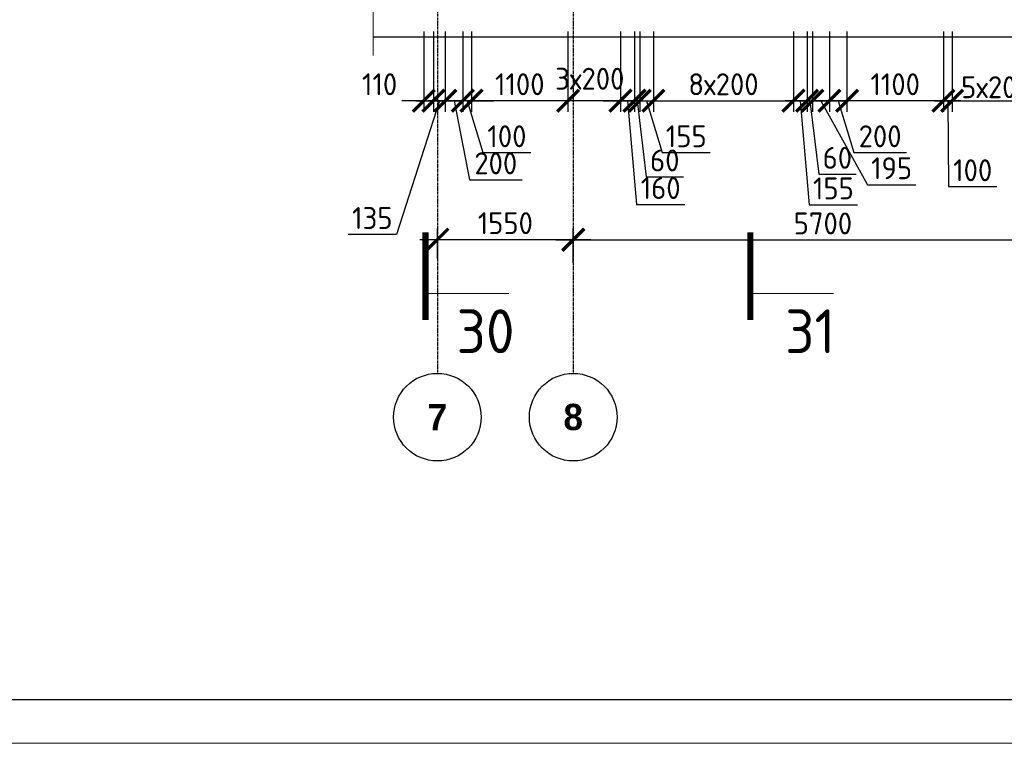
# Model space of a CAD drawing. Header units: millimetres. Extents: x 376598 to 1249954, y -318491 to -22134.
# Tile 122 of 256: x 588555 to 599794, y -168790 to -160529. Entities that reach past the tile are written whole.
import ezdxf

# ---------------------------------------------------------------- set-up
doc = ezdxf.new("R2010")
doc.units = ezdxf.units.MM
doc.linetypes.add('______5', pattern=[1100, 800, -100, 100, -100])
doc.linetypes.add('осевая', pattern=[50.8, 31.75, -6.35, 6.35, -6.35])
for name, color, linetype, lineweight in [('AF_Stena', 90, 'Continuous', 18), ('Оси', 40, '______5', 18), ('РАЗМЕРЫ', 1, 'Continuous', 9), ('ТОНКИЕ', 7, 'Continuous', 9), ('Узлы', 7, 'Continuous', 0)]:
    doc.layers.add(name, color=color, linetype=linetype, lineweight=lineweight)
doc.layers.add('ТОЛСТЫЕ_ОСНОВНЫЕ', color=6, linetype='Continuous')
doc.styles.add('Century Gothic', font='GOTHIC.TTF')
doc.styles.add('GOST-2.304_Type-B', font='GOST_Common.ttf')
doc.dimstyles.new('СПДС', dxfattribs={"dimscale": 100, "dimtxt": 2.5, "dimasz": 2.5, "dimexe": 1.25, "dimexo": 0, "dimtad": 1, "dimdec": 0, "dimtxsty": 'GOST-2.304_Type-B', "dimblk": 'ARCHTICK', "dimcen": 2.5, "dimdle": 2, "dimadec": 0, "dimazin": 2, "dimtfac": 0.75, "dimtdec": 0, "dimtmove": 1, "dimatfit": 3, "dimfxl": 1, "dimtolj": 1, "dimarcsym": 1})

# ---------------------------------------------------------------- blocks, each defined once
blk = doc.blocks.new('*U2962')
at = {"layer": 'ТОЛСТЫЕ_ОСНОВНЫЕ', "color": 6}
blk.add_lwpolyline([(20, 5), (836, 5), (836, 589), (20, 589)], close=True, dxfattribs=at)
at = {"layer": 'ТОНКИЕ'}
blk.add_lwpolyline([(0, 0), (841, 0), (841, 594), (0, 594)], close=True, dxfattribs=at)
blk = doc.blocks.new('_ArchTick')
at = {"color": 0, "linetype": 'ByBlock', "const_width": 0.15}
blk.add_lwpolyline([(-0.5, -0.5), (0.5, 0.5)], dxfattribs=at)
blk = doc.blocks.new('*D936')
at = {"layer": 'DEFPOINTS', "color": 0, "lineweight": 0, "transparency": 16777216}
for p in [(593167, -160663), (593278, -160663), (593278, -161454)]:
    blk.add_point(p, dxfattribs=at)
at = {"layer": 'РАЗМЕРЫ', "color": 0, "lineweight": -2, "transparency": 16777216}
for p, q in [((593167, -160663), (593167, -161579)), ((593278, -160663), (593278, -161579)), ((593167, -161454), (592917, -161454)), ((593167, -161454), (593278, -161454)), ((593278, -161454), (593528, -161454))]:
    blk.add_line(p, q, dxfattribs=at)
at = {"layer": 'РАЗМЕРЫ', "color": 0, "lineweight": -2, "transparency": 16777216, "xscale": 250, "yscale": 250, "zscale": 250}
blk.add_blockref('_ArchTick', (593167, -161454), dxfattribs=at)
at = {"layer": 'РАЗМЕРЫ', "color": 0, "lineweight": -2, "transparency": 16777216, "xscale": 250, "yscale": 250, "zscale": 250, "rotation": 180}
blk.add_blockref('_ArchTick', (593278, -161454), dxfattribs=at)
at = {"layer": 'РАЗМЕРЫ', "color": 0, "lineweight": 0, "transparency": 16777216, "insert": (592663, -161266), "char_height": 250, "attachment_point": 5, "style": 'GOST-2.304_Type-B'}
blk.add_mtext('\\A1;110', dxfattribs=at)
blk = doc.blocks.new('*D937')
at = {"layer": 'DEFPOINTS', "color": 0, "lineweight": 0, "transparency": 16777216}
for p in [(593278, -160663), (593413, -160663, -360), (593413, -161454)]:
    blk.add_point(p, dxfattribs=at)
at = {"layer": 'РАЗМЕРЫ', "color": 0, "lineweight": -2, "transparency": 16777216}
for p, q in [((593278, -160663), (593278, -161579)), ((593413, -160663), (593413, -161579)), ((593345, -161454), (592855, -162981)), ((593078, -161454), (593613, -161454)), ((592855, -162981), (592305, -162981))]:
    blk.add_line(p, q, dxfattribs=at)
at = {"layer": 'РАЗМЕРЫ', "color": 0, "lineweight": -2, "transparency": 16777216, "xscale": 250, "yscale": 250, "zscale": 250, "rotation": 180}
blk.add_blockref('_ArchTick', (593278, -161454), dxfattribs=at)
at = {"layer": 'РАЗМЕРЫ', "color": 0, "lineweight": -2, "transparency": 16777216, "xscale": 250, "yscale": 250, "zscale": 250}
blk.add_blockref('_ArchTick', (593413, -161454), dxfattribs=at)
at = {"layer": 'РАЗМЕРЫ', "color": 0, "lineweight": 0, "transparency": 16777216, "insert": (592580, -162793), "char_height": 250, "attachment_point": 5, "style": 'GOST-2.304_Type-B'}
blk.add_mtext('\\A1;135', dxfattribs=at)
blk = doc.blocks.new('*D938')
at = {"layer": 'DEFPOINTS', "color": 0, "lineweight": 0, "transparency": 16777216}
for p in [(595413, -160663, -360), (595573, -160663, -360), (595573, -161454)]:
    blk.add_point(p, dxfattribs=at)
at = {"layer": 'РАЗМЕРЫ', "color": 0, "lineweight": -2, "transparency": 16777216}
for p, q in [((595413, -160663), (595413, -161579)), ((595573, -160663), (595573, -161579)), ((595213, -161454), (595773, -161454)), ((595493, -161454), (595596, -162638)), ((595596, -162638), (596146, -162638))]:
    blk.add_line(p, q, dxfattribs=at)
at = {"layer": 'РАЗМЕРЫ', "color": 0, "lineweight": -2, "transparency": 16777216, "xscale": 250, "yscale": 250, "zscale": 250, "rotation": 180}
blk.add_blockref('_ArchTick', (595413, -161454), dxfattribs=at)
at = {"layer": 'РАЗМЕРЫ', "color": 0, "lineweight": -2, "transparency": 16777216, "xscale": 250, "yscale": 250, "zscale": 250}
blk.add_blockref('_ArchTick', (595573, -161454), dxfattribs=at)
at = {"layer": 'РАЗМЕРЫ', "color": 0, "lineweight": 0, "transparency": 16777216, "insert": (595871, -162451), "char_height": 250, "attachment_point": 5, "style": 'GOST-2.304_Type-B'}
blk.add_mtext('\\A1;160', dxfattribs=at)
blk = doc.blocks.new('*D939')
at = {"layer": 'DEFPOINTS', "color": 0, "lineweight": 0, "transparency": 16777216}
for p in [(595573, -160663, -360), (595633, -160663, -360), (595633, -161454)]:
    blk.add_point(p, dxfattribs=at)
at = {"layer": 'РАЗМЕРЫ', "color": 0, "lineweight": -2, "transparency": 16777216}
for p, q in [((595573, -160663), (595573, -161579)), ((595633, -160663), (595633, -161579)), ((595573, -161454), (595323, -161454)), ((595573, -161454), (595633, -161454)), ((595573, -161454), (595633, -161454)), ((595603, -161454), (595706, -162323)), ((595633, -161454), (595883, -161454)), ((595706, -162323), (596131, -162323))]:
    blk.add_line(p, q, dxfattribs=at)
at = {"layer": 'РАЗМЕРЫ', "color": 0, "lineweight": -2, "transparency": 16777216, "xscale": 250, "yscale": 250, "zscale": 250}
blk.add_blockref('_ArchTick', (595573, -161454), dxfattribs=at)
at = {"layer": 'РАЗМЕРЫ', "color": 0, "lineweight": -2, "transparency": 16777216, "xscale": 250, "yscale": 250, "zscale": 250, "rotation": 180}
blk.add_blockref('_ArchTick', (595633, -161454), dxfattribs=at)
at = {"layer": 'РАЗМЕРЫ', "color": 0, "lineweight": 0, "transparency": 16777216, "insert": (595918, -162136), "char_height": 250, "attachment_point": 5, "style": 'GOST-2.304_Type-B'}
blk.add_mtext('\\A1;60', dxfattribs=at)
blk = doc.blocks.new('*D940')
at = {"layer": 'DEFPOINTS', "color": 0, "lineweight": 0, "transparency": 16777216}
for p in [(595633, -160663, -360), (595788, -160663, -360), (595788, -161454)]:
    blk.add_point(p, dxfattribs=at)
at = {"layer": 'РАЗМЕРЫ', "color": 0, "lineweight": -2, "transparency": 16777216}
for p, q in [((595633, -160663), (595633, -161579)), ((595788, -160663), (595788, -161579)), ((595433, -161454), (595988, -161454)), ((595710, -161454), (595888, -162047)), ((595888, -162047), (596438, -162047))]:
    blk.add_line(p, q, dxfattribs=at)
at = {"layer": 'РАЗМЕРЫ', "color": 0, "lineweight": -2, "transparency": 16777216, "xscale": 250, "yscale": 250, "zscale": 250, "rotation": 180}
blk.add_blockref('_ArchTick', (595633, -161454), dxfattribs=at)
at = {"layer": 'РАЗМЕРЫ', "color": 0, "lineweight": -2, "transparency": 16777216, "xscale": 250, "yscale": 250, "zscale": 250}
blk.add_blockref('_ArchTick', (595788, -161454), dxfattribs=at)
at = {"layer": 'РАЗМЕРЫ', "color": 0, "lineweight": 0, "transparency": 16777216, "insert": (596163, -161860), "char_height": 250, "attachment_point": 5, "style": 'GOST-2.304_Type-B'}
blk.add_mtext('\\A1;155', dxfattribs=at)
blk = doc.blocks.new('*D941')
at = {"layer": 'DEFPOINTS', "color": 0, "lineweight": 0, "transparency": 16777216}
for p in [(595788, -160663, -360), (597388, -160663, -360), (597388, -161454)]:
    blk.add_point(p, dxfattribs=at)
at = {"layer": 'РАЗМЕРЫ', "color": 0, "lineweight": -2, "transparency": 16777216}
for p, q in [((595788, -160663), (595788, -161579)), ((597388, -160663), (597388, -161579)), ((595588, -161454), (597588, -161454))]:
    blk.add_line(p, q, dxfattribs=at)
at = {"layer": 'РАЗМЕРЫ', "color": 0, "lineweight": -2, "transparency": 16777216, "xscale": 250, "yscale": 250, "zscale": 250, "rotation": 180}
blk.add_blockref('_ArchTick', (595788, -161454), dxfattribs=at)
at = {"layer": 'РАЗМЕРЫ', "color": 0, "lineweight": -2, "transparency": 16777216, "xscale": 250, "yscale": 250, "zscale": 250}
blk.add_blockref('_ArchTick', (597388, -161454), dxfattribs=at)
at = {"layer": 'РАЗМЕРЫ', "color": 0, "lineweight": 0, "transparency": 16777216, "insert": (596588, -161266), "char_height": 250, "attachment_point": 5, "style": 'GOST-2.304_Type-B'}
blk.add_mtext('\\A1;8х200', dxfattribs=at)
blk = doc.blocks.new('*D942')
at = {"layer": 'DEFPOINTS', "color": 0, "lineweight": 0, "transparency": 16777216}
for p in [(597388, -160663, -360), (597543, -160663, -360), (597543, -161454)]:
    blk.add_point(p, dxfattribs=at)
at = {"layer": 'РАЗМЕРЫ', "color": 0, "lineweight": -2, "transparency": 16777216}
for p, q in [((597388, -160663), (597388, -161579)), ((597543, -160663), (597543, -161579)), ((597188, -161454), (597743, -161454)), ((597465, -161454), (597568, -162642)), ((597568, -162642), (598118, -162642))]:
    blk.add_line(p, q, dxfattribs=at)
at = {"layer": 'РАЗМЕРЫ', "color": 0, "lineweight": -2, "transparency": 16777216, "xscale": 250, "yscale": 250, "zscale": 250, "rotation": 180}
blk.add_blockref('_ArchTick', (597388, -161454), dxfattribs=at)
at = {"layer": 'РАЗМЕРЫ', "color": 0, "lineweight": -2, "transparency": 16777216, "xscale": 250, "yscale": 250, "zscale": 250}
blk.add_blockref('_ArchTick', (597543, -161454), dxfattribs=at)
at = {"layer": 'РАЗМЕРЫ', "color": 0, "lineweight": 0, "transparency": 16777216, "insert": (597843, -162455), "char_height": 250, "attachment_point": 5, "style": 'GOST-2.304_Type-B'}
blk.add_mtext('\\A1;155', dxfattribs=at)
blk = doc.blocks.new('*D943')
at = {"layer": 'DEFPOINTS', "color": 0, "lineweight": 0, "transparency": 16777216}
for p in [(597543, -160663, -360), (597603, -160663, -360), (597603, -161454)]:
    blk.add_point(p, dxfattribs=at)
at = {"layer": 'РАЗМЕРЫ', "color": 0, "lineweight": -2, "transparency": 16777216}
for p, q in [((597543, -160663), (597543, -161579)), ((597603, -160663), (597603, -161579)), ((597543, -161454), (597293, -161454)), ((597543, -161454), (597603, -161454)), ((597543, -161454), (597603, -161454)), ((597573, -161454), (597676, -162293)), ((597603, -161454), (597853, -161454)), ((597676, -162293), (598101, -162293))]:
    blk.add_line(p, q, dxfattribs=at)
at = {"layer": 'РАЗМЕРЫ', "color": 0, "lineweight": -2, "transparency": 16777216, "xscale": 250, "yscale": 250, "zscale": 250}
blk.add_blockref('_ArchTick', (597543, -161454), dxfattribs=at)
at = {"layer": 'РАЗМЕРЫ', "color": 0, "lineweight": -2, "transparency": 16777216, "xscale": 250, "yscale": 250, "zscale": 250, "rotation": 180}
blk.add_blockref('_ArchTick', (597603, -161454), dxfattribs=at)
at = {"layer": 'РАЗМЕРЫ', "color": 0, "lineweight": 0, "transparency": 16777216, "insert": (597888, -162106), "char_height": 250, "attachment_point": 5, "style": 'GOST-2.304_Type-B'}
blk.add_mtext('\\A1;60', dxfattribs=at)
blk = doc.blocks.new('*D944')
at = {"layer": 'DEFPOINTS', "color": 0, "lineweight": 0, "transparency": 16777216}
for p in [(597603, -160663, -360), (597798, -160663, -360), (597798, -161454)]:
    blk.add_point(p, dxfattribs=at)
at = {"layer": 'РАЗМЕРЫ', "color": 0, "lineweight": -2, "transparency": 16777216}
for p, q in [((597603, -160663), (597603, -161579)), ((597798, -160663), (597798, -161579)), ((597403, -161454), (597998, -161454)), ((597700, -161454), (598232, -162413)), ((598232, -162413), (598782, -162413))]:
    blk.add_line(p, q, dxfattribs=at)
at = {"layer": 'РАЗМЕРЫ', "color": 0, "lineweight": -2, "transparency": 16777216, "xscale": 250, "yscale": 250, "zscale": 250, "rotation": 180}
blk.add_blockref('_ArchTick', (597603, -161454), dxfattribs=at)
at = {"layer": 'РАЗМЕРЫ', "color": 0, "lineweight": -2, "transparency": 16777216, "xscale": 250, "yscale": 250, "zscale": 250}
blk.add_blockref('_ArchTick', (597798, -161454), dxfattribs=at)
at = {"layer": 'РАЗМЕРЫ', "color": 0, "lineweight": 0, "transparency": 16777216, "insert": (598507, -162225), "char_height": 250, "attachment_point": 5, "style": 'GOST-2.304_Type-B'}
blk.add_mtext('\\A1;195', dxfattribs=at)
blk = doc.blocks.new('*D945')
at = {"layer": 'DEFPOINTS', "color": 0, "lineweight": 0, "transparency": 16777216}
for p in [(599198, -160663, -360), (600198, -160663, -360), (600198, -161454)]:
    blk.add_point(p, dxfattribs=at)
at = {"layer": 'РАЗМЕРЫ', "color": 0, "lineweight": -2, "transparency": 16777216}
for p, q in [((599198, -160663), (599198, -161579)), ((600198, -160663), (600198, -161579)), ((598998, -161454), (600398, -161454))]:
    blk.add_line(p, q, dxfattribs=at)
at = {"layer": 'РАЗМЕРЫ', "color": 0, "lineweight": -2, "transparency": 16777216, "xscale": 250, "yscale": 250, "zscale": 250, "rotation": 180}
blk.add_blockref('_ArchTick', (599198, -161454), dxfattribs=at)
at = {"layer": 'РАЗМЕРЫ', "color": 0, "lineweight": -2, "transparency": 16777216, "xscale": 250, "yscale": 250, "zscale": 250}
blk.add_blockref('_ArchTick', (600198, -161454), dxfattribs=at)
at = {"layer": 'РАЗМЕРЫ', "color": 0, "lineweight": 0, "transparency": 16777216, "insert": (599698, -161300), "char_height": 250, "attachment_point": 5, "style": 'GOST-2.304_Type-B'}
blk.add_mtext('\\A1;5х200', dxfattribs=at)
blk = doc.blocks.new('*D947')
at = {"layer": 'DEFPOINTS', "color": 0, "lineweight": 0, "transparency": 16777216}
for p in [(599098, -160663, -200), (599198, -160663, -200), (599098, -161454)]:
    blk.add_point(p, dxfattribs=at)
at = {"layer": 'РАЗМЕРЫ', "color": 0, "lineweight": -2, "transparency": 16777216}
for p, q in [((599098, -160663), (599098, -161579)), ((599198, -160663), (599198, -161579)), ((599098, -161454), (598848, -161454)), ((599198, -161454), (599098, -161454)), ((599198, -161454), (599098, -161454)), ((599148, -161454), (599158, -162435)), ((599198, -161454), (599448, -161454)), ((599158, -162435), (599708, -162435))]:
    blk.add_line(p, q, dxfattribs=at)
at = {"layer": 'РАЗМЕРЫ', "color": 0, "lineweight": -2, "transparency": 16777216, "xscale": 250, "yscale": 250, "zscale": 250}
blk.add_blockref('_ArchTick', (599098, -161454), dxfattribs=at)
at = {"layer": 'РАЗМЕРЫ', "color": 0, "lineweight": -2, "transparency": 16777216, "xscale": 250, "yscale": 250, "zscale": 250, "rotation": 180}
blk.add_blockref('_ArchTick', (599198, -161454), dxfattribs=at)
at = {"layer": 'РАЗМЕРЫ', "color": 0, "lineweight": 0, "transparency": 16777216, "insert": (599433, -162248), "char_height": 250, "attachment_point": 5, "style": 'GOST-2.304_Type-B'}
blk.add_mtext('\\A1;100', dxfattribs=at)
blk = doc.blocks.new('*D948')
at = {"layer": 'DEFPOINTS', "color": 0, "lineweight": 0, "transparency": 16777216}
for p in [(597998, -160663, -200), (599098, -160663, -200), (597998, -161454)]:
    blk.add_point(p, dxfattribs=at)
at = {"layer": 'РАЗМЕРЫ', "color": 0, "lineweight": -2, "transparency": 16777216}
for p, q in [((597998, -160663), (597998, -161579)), ((599098, -160663), (599098, -161579)), ((599298, -161454), (597798, -161454))]:
    blk.add_line(p, q, dxfattribs=at)
at = {"layer": 'РАЗМЕРЫ', "color": 0, "lineweight": -2, "transparency": 16777216, "xscale": 250, "yscale": 250, "zscale": 250, "rotation": 180}
blk.add_blockref('_ArchTick', (597998, -161454), dxfattribs=at)
at = {"layer": 'РАЗМЕРЫ', "color": 0, "lineweight": -2, "transparency": 16777216, "xscale": 250, "yscale": 250, "zscale": 250}
blk.add_blockref('_ArchTick', (599098, -161454), dxfattribs=at)
at = {"layer": 'РАЗМЕРЫ', "color": 0, "lineweight": 0, "transparency": 16777216, "insert": (598548, -161266), "char_height": 250, "attachment_point": 5, "style": 'GOST-2.304_Type-B'}
blk.add_mtext('\\A1;1100', dxfattribs=at)
blk = doc.blocks.new('*D949')
at = {"layer": 'DEFPOINTS', "color": 0, "lineweight": 0, "transparency": 16777216}
for p in [(597998, -160663, -200), (597798, -160718, 160), (597798, -161454)]:
    blk.add_point(p, dxfattribs=at)
at = {"layer": 'РАЗМЕРЫ', "color": 0, "lineweight": -2, "transparency": 16777216}
for p, q in [((597998, -160663), (597998, -161579)), ((597798, -160718), (597798, -161579)), ((598198, -161454), (597598, -161454)), ((597898, -161454), (598076, -162047)), ((598076, -162047), (598676, -162047))]:
    blk.add_line(p, q, dxfattribs=at)
at = {"layer": 'РАЗМЕРЫ', "color": 0, "lineweight": -2, "transparency": 16777216, "xscale": 250, "yscale": 250, "zscale": 250, "rotation": 180}
blk.add_blockref('_ArchTick', (597798, -161454), dxfattribs=at)
at = {"layer": 'РАЗМЕРЫ', "color": 0, "lineweight": -2, "transparency": 16777216, "xscale": 250, "yscale": 250, "zscale": 250}
blk.add_blockref('_ArchTick', (597998, -161454), dxfattribs=at)
at = {"layer": 'РАЗМЕРЫ', "color": 0, "lineweight": 0, "transparency": 16777216, "insert": (598376, -161860), "char_height": 250, "attachment_point": 5, "style": 'GOST-2.304_Type-B'}
blk.add_mtext('\\A1;200', dxfattribs=at)
blk = doc.blocks.new('*D950')
at = {"layer": 'DEFPOINTS', "color": 0, "lineweight": 0, "transparency": 16777216}
for p in [(594813, -160663, -200), (595413, -160663, -200), (594813, -161454)]:
    blk.add_point(p, dxfattribs=at)
at = {"layer": 'РАЗМЕРЫ', "color": 0, "lineweight": -2, "transparency": 16777216}
for p, q in [((594813, -160663), (594813, -161579)), ((595413, -160663), (595413, -161579)), ((595613, -161454), (594613, -161454))]:
    blk.add_line(p, q, dxfattribs=at)
at = {"layer": 'РАЗМЕРЫ', "color": 0, "lineweight": -2, "transparency": 16777216, "xscale": 250, "yscale": 250, "zscale": 250, "rotation": 180}
blk.add_blockref('_ArchTick', (594813, -161454), dxfattribs=at)
at = {"layer": 'РАЗМЕРЫ', "color": 0, "lineweight": -2, "transparency": 16777216, "xscale": 250, "yscale": 250, "zscale": 250}
blk.add_blockref('_ArchTick', (595413, -161454), dxfattribs=at)
at = {"layer": 'РАЗМЕРЫ', "color": 0, "lineweight": 0, "transparency": 16777216, "insert": (595062, -161203), "char_height": 250, "attachment_point": 5, "style": 'GOST-2.304_Type-B'}
blk.add_mtext('\\A1;3х200', dxfattribs=at)
blk = doc.blocks.new('*D951')
at = {"layer": 'DEFPOINTS', "color": 0, "lineweight": 0, "transparency": 16777216}
for p in [(593713, -160663, -200), (594813, -160663, -200), (593713, -161454)]:
    blk.add_point(p, dxfattribs=at)
at = {"layer": 'РАЗМЕРЫ', "color": 0, "lineweight": -2, "transparency": 16777216}
for p, q in [((593713, -160663), (593713, -161579)), ((594813, -160663), (594813, -161579)), ((595013, -161454), (593513, -161454))]:
    blk.add_line(p, q, dxfattribs=at)
at = {"layer": 'РАЗМЕРЫ', "color": 0, "lineweight": -2, "transparency": 16777216, "xscale": 250, "yscale": 250, "zscale": 250, "rotation": 180}
blk.add_blockref('_ArchTick', (593713, -161454), dxfattribs=at)
at = {"layer": 'РАЗМЕРЫ', "color": 0, "lineweight": -2, "transparency": 16777216, "xscale": 250, "yscale": 250, "zscale": 250}
blk.add_blockref('_ArchTick', (594813, -161454), dxfattribs=at)
at = {"layer": 'РАЗМЕРЫ', "color": 0, "lineweight": 0, "transparency": 16777216, "insert": (594263, -161266), "char_height": 250, "attachment_point": 5, "style": 'GOST-2.304_Type-B'}
blk.add_mtext('\\A1;1100', dxfattribs=at)
blk = doc.blocks.new('*D952')
at = {"layer": 'DEFPOINTS', "color": 0, "lineweight": 0, "transparency": 16777216}
for p in [(593613, -160663, -200), (593713, -160663, -200), (593613, -161454)]:
    blk.add_point(p, dxfattribs=at)
at = {"layer": 'РАЗМЕРЫ', "color": 0, "lineweight": -2, "transparency": 16777216}
for p, q in [((593613, -160663), (593613, -161579)), ((593713, -160663), (593713, -161579)), ((593613, -161454), (593363, -161454)), ((593713, -161454), (593613, -161454)), ((593713, -161454), (593613, -161454)), ((593663, -161454), (593841, -162047)), ((593713, -161454), (593963, -161454)), ((593841, -162047), (594391, -162047))]:
    blk.add_line(p, q, dxfattribs=at)
at = {"layer": 'РАЗМЕРЫ', "color": 0, "lineweight": -2, "transparency": 16777216, "xscale": 250, "yscale": 250, "zscale": 250}
blk.add_blockref('_ArchTick', (593613, -161454), dxfattribs=at)
at = {"layer": 'РАЗМЕРЫ', "color": 0, "lineweight": -2, "transparency": 16777216, "xscale": 250, "yscale": 250, "zscale": 250, "rotation": 180}
blk.add_blockref('_ArchTick', (593713, -161454), dxfattribs=at)
at = {"layer": 'РАЗМЕРЫ', "color": 0, "lineweight": 0, "transparency": 16777216, "insert": (594116, -161860), "char_height": 250, "attachment_point": 5, "style": 'GOST-2.304_Type-B'}
blk.add_mtext('\\A1;100', dxfattribs=at)
blk = doc.blocks.new('*D935')
at = {"layer": 'DEFPOINTS', "color": 0, "lineweight": 0, "transparency": 16777216}
for p in [(593613, -160663, -200), (593413, -160733, 160), (593413, -161454)]:
    blk.add_point(p, dxfattribs=at)
at = {"layer": 'РАЗМЕРЫ', "color": 0, "lineweight": -2, "transparency": 16777216}
for p, q in [((593613, -160663), (593613, -161579)), ((593413, -160733), (593413, -161579)), ((593813, -161454), (593213, -161454)), ((593513, -161454), (593689, -162356)), ((593689, -162356), (594289, -162356))]:
    blk.add_line(p, q, dxfattribs=at)
at = {"layer": 'РАЗМЕРЫ', "color": 0, "lineweight": -2, "transparency": 16777216, "xscale": 250, "yscale": 250, "zscale": 250, "rotation": 180}
blk.add_blockref('_ArchTick', (593413, -161454), dxfattribs=at)
at = {"layer": 'РАЗМЕРЫ', "color": 0, "lineweight": -2, "transparency": 16777216, "xscale": 250, "yscale": 250, "zscale": 250}
blk.add_blockref('_ArchTick', (593613, -161454), dxfattribs=at)
at = {"layer": 'РАЗМЕРЫ', "color": 0, "lineweight": 0, "transparency": 16777216, "insert": (593989, -162169), "char_height": 250, "attachment_point": 5, "style": 'GOST-2.304_Type-B'}
blk.add_mtext('\\A1;200', dxfattribs=at)
blk = doc.blocks.new('NSY101')
at = {"color": 0, "linetype": 'ByBlock', "lineweight": -2}
blk.add_circle((0, 0), 50, dxfattribs=at)
blk = doc.blocks.new('*D1274')
at = {"layer": 'DEFPOINTS', "color": 0, "lineweight": 0, "transparency": 16777216}
for p in [(594873, -163039), (593323, -163256), (594873, -163304)]:
    blk.add_point(p, dxfattribs=at)
at = {"layer": 'РАЗМЕРЫ', "color": 0, "lineweight": -2, "transparency": 16777216}
for p, q in [((593323, -163256), (593323, -162914)), ((594873, -163304), (594873, -162914)), ((593123, -163039), (595073, -163039))]:
    blk.add_line(p, q, dxfattribs=at)
at = {"layer": 'РАЗМЕРЫ', "color": 0, "lineweight": -2, "transparency": 16777216, "xscale": 250, "yscale": 250, "zscale": 250, "rotation": 180}
blk.add_blockref('_ArchTick', (593323, -163039), dxfattribs=at)
at = {"layer": 'РАЗМЕРЫ', "color": 0, "lineweight": -2, "transparency": 16777216, "xscale": 250, "yscale": 250, "zscale": 250}
blk.add_blockref('_ArchTick', (594873, -163039), dxfattribs=at)
at = {"layer": 'РАЗМЕРЫ', "color": 0, "lineweight": 0, "transparency": 16777216, "insert": (594098, -162852), "char_height": 250, "attachment_point": 5, "style": 'GOST-2.304_Type-B'}
blk.add_mtext('\\A1;1550', dxfattribs=at)
blk = doc.blocks.new('*D1275')
at = {"layer": 'DEFPOINTS', "color": 0, "lineweight": 0, "transparency": 16777216}
for p in [(600573, -163043), (594873, -163304), (600573, -163323)]:
    blk.add_point(p, dxfattribs=at)
at = {"layer": 'РАЗМЕРЫ', "color": 0, "lineweight": -2, "transparency": 16777216}
for p, q in [((594873, -163304), (594873, -162918)), ((600573, -163323), (600573, -162918)), ((594673, -163043), (600773, -163043))]:
    blk.add_line(p, q, dxfattribs=at)
at = {"layer": 'РАЗМЕРЫ', "color": 0, "lineweight": -2, "transparency": 16777216, "xscale": 250, "yscale": 250, "zscale": 250, "rotation": 180}
blk.add_blockref('_ArchTick', (594873, -163043), dxfattribs=at)
at = {"layer": 'РАЗМЕРЫ', "color": 0, "lineweight": -2, "transparency": 16777216, "xscale": 250, "yscale": 250, "zscale": 250}
blk.add_blockref('_ArchTick', (600573, -163043), dxfattribs=at)
at = {"layer": 'РАЗМЕРЫ', "color": 0, "lineweight": 0, "transparency": 16777216, "insert": (597723, -162855), "char_height": 250, "attachment_point": 5, "style": 'GOST-2.304_Type-B'}
blk.add_mtext('\\A1;5700', dxfattribs=at)

msp = doc.modelspace()

# ---------------------------------------------------------------- linework, layer by layer
at = {"color": 7, "linetype": 'Continuous', "lineweight": 25, "transparency": 33554687}
msp.add_line((600722.5, -160727), (592589.3, -160727), dxfattribs=at)
at = {"layer": 'AF_Stena', "lineweight": 20}
msp.add_lwpolyline([(592589.3, -160394.9), (592589.3, -160939)], dxfattribs=at)
at = {"layer": 'Оси', "color": 16, "linetype": 'осевая', "lineweight": 25, "transparency": 33554687}
for p, q in [((593322.8, -153598.6), (593322.8, -164566.5)), ((594872.8, -153598.6), (594872.8, -164566.5))]:
    msp.add_line(p, q, dxfattribs=at)
at = {"layer": 'Узлы', "color": 1, "linetype": 'Continuous', "lineweight": 0}
for p, q in [((593187.3, -163655.7), (594137.3, -163655.7)), ((596894.1, -163655.7), (597844.1, -163655.7))]:
    msp.add_line(p, q, dxfattribs=at)
at = {"layer": 'Узлы', "color": 1, "linetype": 'Continuous', "lineweight": 0, "const_width": 70}
for points in [[(593187.3, -163955.7), (593187.3, -162955.7)], [(596894.1, -163955.7), (596894.1, -162955.7)]]:
    msp.add_lwpolyline(points, dxfattribs=at)

# ---------------------------------------------------------------- block references
at = {"xscale": 100, "yscale": 100, "zscale": 100}
msp.add_blockref('*U2962', (577095.4, -168789.7, 3100), dxfattribs=at)
at = {"layer": 'Оси', "color": 16, "linetype": 'Continuous', "lineweight": 25, "transparency": 33554687, "xscale": 9.999999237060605, "yscale": 9.999999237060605, "zscale": 9.999999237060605}
for p in [(593322.8, -165066.5), (594872.8, -165066.5)]:
    msp.add_blockref('NSY101', p, dxfattribs=at)

# ---------------------------------------------------------------- texts
at = {"layer": 'Оси', "color": 16, "linetype": 'Continuous', "lineweight": 25, "transparency": 33554687, "char_height": 300, "width": 385, "attachment_point": 5, "style": 'Century Gothic'}
for s, insert in [('\\A1;{\\fCentury Gothic|i0|b1;\\H300.000000;\\W1.000000;\\C16;7}\\P', (593322.8, -165066.5)), ('\\A1;{\\fCentury Gothic|i0|b1;\\H300.000000;\\W1.000000;\\C16;8}\\P', (594872.8, -165066.5))]:
    msp.add_mtext(s, dxfattribs=dict(at, insert=insert))
at = {"layer": 'Узлы', "color": 1, "linetype": 'Continuous', "lineweight": 0, "char_height": 500, "attachment_point": 5, "style": 'GOST-2.304_Type-B'}
for s, insert in [('30', (593872.3, -164085.7)), ('31', (597579.1, -164085.7))]:
    msp.add_mtext_dynamic_manual_height_columns(s, width=723.88, gutter_width=25, heights=[0], dxfattribs=dict(at, insert=insert))

# ---------------------------------------------------------------- dimensions: what is measured, and where the dimension line sits
at = {"layer": 'РАЗМЕРЫ', "lineweight": 0}
for base, p1, p2, picture, middle in [((593412.5, -161453.7, 360), (593277.7, -160663.2, 360), (593412.5, -160663.2), '*D937', (592792.4, -162981, 360)), ((593277.7, -161453.7, 360), (593167.4, -160663.2, 360), (593277.7, -160663.2, 360), '*D936', (592662.7, -161453.7, 360)), ((595572.5, -161453.7, 360), (595412.5, -160663.2), (595572.5, -160663.2, 0), '*D938', (595658.2, -162638.1, 360)), ((595632.9, -161453.7, 360), (595572.5, -160663.2, 0), (595632.9, -160663.2, 0), '*D939', (595768.3, -162323.1, 360)), ((597542.5, -161453.7, 360), (597387.5, -160663.2), (597542.5, -160663.2), '*D942', (597630.7, -162642.2, 360)), ((597602.9, -161453.7, 360), (597542.5, -160663.2), (597602.9, -160663.2), '*D943', (597738.3, -162293.1, 360)), ((597797.5, -161453.7, 360), (597602.9, -160663.2), (597797.5, -160663.2), '*D944', (598294.6, -162412.7, 360))]:
    dim = msp.add_linear_dim(base=base, p1=p1, p2=p2, dimstyle='СПДС', dxfattribs=at)
    dim.commit()
    dim.dimension.update_dxf_attribs({"geometry": picture, "text_midpoint": middle, "dimtype": 160})
at = {"layer": 'РАЗМЕРЫ', "color": 1, "lineweight": 0}
for base, p1, p2, picture, middle in [((593412.5, -161453.7, 200), (593612.5, -160663.2), (593412.5, -160732.8, 360), '*D935', (593751.7, -162356.5, 200)), ((599097.5, -161453.7, 200), (599197.5, -160663.2), (599097.5, -160663.2), '*D947', (599220.8, -162435.4, 200))]:
    dim = msp.add_linear_dim(base=base, p1=p1, p2=p2, dimstyle='СПДС', dxfattribs=at)
    dim.commit()
    dim.dimension.update_dxf_attribs({"geometry": picture, "text_midpoint": middle, "dimtype": 160})
for base, p1, p2, picture, middle in [((593612.5, -161453.7, 200), (593712.5, -160663.2), (593612.5, -160663.2), '*D952', (593903.2, -161859.9, 200)), ((593712.5, -161453.7, 200), (594812.5, -160663.2), (593712.5, -160663.2), '*D951', (594262.5, -161266.2, 200)), ((597797.5, -161453.7, 200), (597997.5, -160663.2), (597797.5, -160717.9, 360), '*D949', (598138.2, -161859.9, 200)), ((597997.5, -161453.7, 200), (599097.5, -160663.2), (597997.5, -160663.2), '*D948', (598547.5, -161266.2, 200)), ((594872.8, -163039.1), (593322.8, -163256), (594872.8, -163303.6), '*D1274', (594097.8, -162851.6)), ((600572.8, -163043), (594872.8, -163303.6), (600572.8, -163322.8), '*D1275', (597722.8, -162855.5))]:
    dim = msp.add_linear_dim(base=base, p1=p1, p2=p2, dimstyle='СПДС', dxfattribs=at)
    dim.commit()
    dim.dimension.update_dxf_attribs({"geometry": picture, "text_midpoint": middle})
dim = msp.add_linear_dim(base=(594812.5, -161453.7, 200), p1=(595412.5, -160663.2), p2=(594812.5, -160663.2), text='3х200', dimstyle='СПДС', dxfattribs=at)
dim.commit()
dim.dimension.update_dxf_attribs({"geometry": '*D950', "text_midpoint": (595062.1, -161390.3, 200), "dimtype": 160})
at = {"layer": 'РАЗМЕРЫ', "lineweight": 0}
dim = msp.add_linear_dim(base=(595787.5, -161453.7, 360), p1=(595632.9, -160663.2, 0), p2=(595787.5, -160663.2), dimstyle='СПДС', dxfattribs=at)
dim.commit()
dim.dimension.update_dxf_attribs({"geometry": '*D940', "text_midpoint": (595950.8, -161859.9, 360)})
dim = msp.add_linear_dim(base=(597387.5, -161453.7, 360), p1=(595787.5, -160663.2), p2=(597387.5, -160663.2), text='8х200', dimstyle='СПДС', dxfattribs=at)
dim.commit()
dim.dimension.update_dxf_attribs({"geometry": '*D941', "text_midpoint": (596587.5, -161266.2, 360)})
dim = msp.add_linear_dim(base=(600197.5, -161453.7, 360), p1=(599197.5, -160663.2), p2=(600197.5, -160663.2), text='5х200', dimstyle='СПДС', dxfattribs=at)
dim.commit()
dim.dimension.update_dxf_attribs({"geometry": '*D945', "text_midpoint": (599697.7, -161487.1, 360), "dimtype": 160})

doc.saveas('drawing.dxf')
